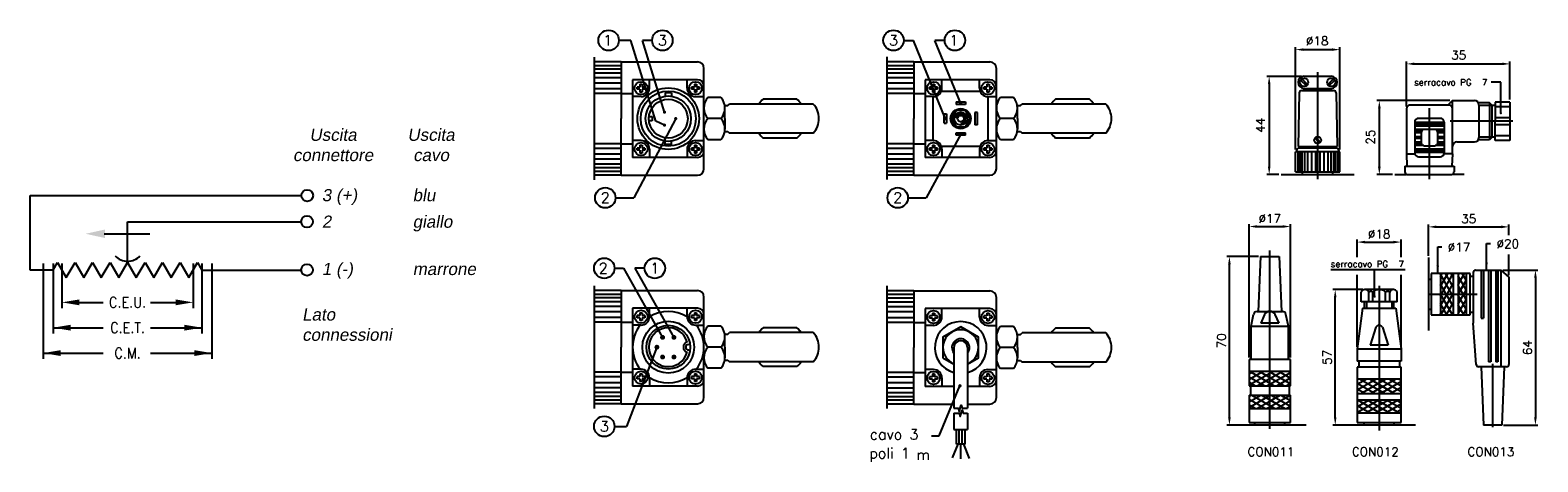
# Model space of a CAD drawing. Extents: x 22 to 333, y 102 to 191.
import ezdxf
from ezdxf.enums import TextEntityAlignment as Align

# ---------------------------------------------------------------- set-up
doc = ezdxf.new("R2010")
doc.units = 0
doc.header["$LTSCALE"] = 10
doc.header["$MEASUREMENT"] = 0
doc.layers.get('0').update_dxf_attribs({"linetype": 'CONTINUOUS'})
doc.layers.add('QUOTE', color=7, linetype='CONTINUOUS')
doc.styles.add('DEM1', font='ROMANS', dxfattribs={"height": 1.7})
doc.styles.add('DEM2', font='romans', dxfattribs={"height": 2.8})
doc.styles.add('DEM3', font='romand', dxfattribs={"height": 1.8})
doc.styles.add('Grassetto', font='arialbd0.ttf', dxfattribs={"oblique": 10})
doc.styles.add('ROMANS', font='romans.shx')
doc.dimstyles.get("Standard").update_dxf_attribs({"dimtxt": 0.18, "dimasz": 0.18, "dimexe": 0.18, "dimexo": 0.0625, "dimgap": 0.09, "dimtad": 0, "dimtih": 1, "dimtoh": 1, "dimdec": 4, "dimzin": 0, "dimdsep": 46, "dimtxsty": 'Standard', "dimcen": 0.09, "dimadec": 0, "dimazin": 0, "dimtfac": 1, "dimtdec": 4, "dimtofl": 0, "dimtmove": 0, "dimatfit": 3, "dimfxl": 1, "dimtolj": 1, "dimtzin": 0, "dimarcsym": 0})

# ---------------------------------------------------------------- blocks, each defined once
blk = doc.blocks.new('*X4')
at = {"color": 0}
for p, q in [((530.53, 212.16), (533.77, 210.29)), ((530.53, 211.01), (531.77, 210.29)), ((530.57, 213.29), (534.78, 210.86)), ((532.57, 213.29), (534.78, 212.02)), ((534.57, 213.29), (534.78, 213.17)), ((534.78, 213.17), (539.03, 210.72)), ((534.78, 212.02), (537.77, 210.29)), ((536.57, 213.29), (539.03, 211.87)), ((538.57, 213.29), (539.03, 213.03)), ((531.06, 208.39), (534.78, 206.24)), ((533.06, 208.39), (534.78, 207.4)), ((534.78, 210.86), (535.77, 210.29)), ((535.06, 208.39), (539.03, 206.1)), ((537.06, 208.39), (539.03, 207.25)), ((530.53, 207.54), (533.87, 205.61)), ((530.53, 206.39), (531.87, 205.61)), ((534.78, 207.4), (537.87, 205.61)), ((534.78, 206.24), (535.87, 205.61))]:
    blk.add_line(p, q, dxfattribs=at)
blk = doc.blocks.new('*X5')
at = {"color": 0}
for p, q in [((530.53, 211.61), (533.43, 213.29)), ((530.53, 212.77), (531.43, 213.29)), ((530.53, 210.46), (534.78, 212.91)), ((532.23, 210.29), (534.78, 211.76)), ((534.78, 211.76), (537.43, 213.29)), ((534.78, 212.91), (535.43, 213.29)), ((534.78, 210.6), (539.03, 213.06)), ((536.23, 210.29), (539.03, 211.9)), ((530.53, 208.15), (530.94, 208.39)), ((530.53, 207), (532.94, 208.39)), ((530.53, 205.84), (534.78, 208.3)), ((534.23, 210.29), (534.78, 210.6)), ((534.78, 208.3), (534.94, 208.39)), ((534.78, 207.14), (536.94, 208.39)), ((534.78, 205.99), (538.94, 208.39)), ((538.23, 210.29), (539.03, 210.75)), ((532.13, 205.61), (534.78, 207.14)), ((534.13, 205.61), (534.78, 205.99)), ((536.13, 205.61), (539.03, 207.28)), ((538.13, 205.61), (539.03, 206.13))]:
    blk.add_line(p, q, dxfattribs=at)
blk = doc.blocks.new('*X2')
at = {"color": 0}
for p, q in [((552.78, 209.45), (556.74, 211.74)), ((552.78, 210.61), (554.74, 211.74)), ((557.28, 209.74), (560.74, 211.74)), ((557.28, 210.9), (558.74, 211.74)), ((557.54, 208.74), (561.78, 211.18)), ((553.54, 208.74), (557.28, 210.9)), ((555.54, 208.74), (557.28, 209.74)), ((559.54, 208.74), (561.78, 210.03)), ((561.54, 208.74), (561.78, 208.87)), ((552.78, 205.99), (555.21, 207.39)), ((552.78, 207.14), (553.21, 207.39)), ((552.78, 204.83), (557.21, 207.39)), ((554.62, 204.74), (557.28, 206.28)), ((556.62, 204.74), (557.28, 205.12)), ((557.28, 206.28), (559.21, 207.39)), ((557.28, 205.12), (561.21, 207.39)), ((558.62, 204.74), (561.78, 206.56)), ((560.62, 204.74), (561.78, 205.41))]:
    blk.add_line(p, q, dxfattribs=at)
blk = doc.blocks.new('*X3')
at = {"color": 0}
for p, q in [((553.26, 211.74), (557.28, 209.42)), ((555.26, 211.74), (557.28, 210.57)), ((557.26, 211.74), (557.28, 211.73)), ((557.28, 211.73), (561.78, 209.13)), ((559.26, 211.74), (561.78, 210.28)), ((561.26, 211.74), (561.78, 211.44)), ((552.78, 210.86), (556.46, 208.74)), ((552.78, 209.7), (554.46, 208.74)), ((557.28, 210.57), (560.46, 208.74)), ((557.28, 209.42), (558.46, 208.74)), ((552.78, 206.24), (555.38, 204.74)), ((552.78, 205.09), (553.38, 204.74)), ((552.79, 207.39), (557.28, 204.8)), ((554.79, 207.39), (557.28, 205.95)), ((556.79, 207.39), (557.28, 207.11)), ((557.28, 207.11), (561.38, 204.74)), ((557.28, 205.95), (559.38, 204.74)), ((557.28, 204.8), (557.38, 204.74)), ((558.79, 207.39), (561.78, 205.66)), ((560.79, 207.39), (561.78, 206.82))]:
    blk.add_line(p, q, dxfattribs=at)
blk = doc.blocks.new('*X1')
at = {"color": 0}
for p, q in [((523.57, 229.16), (521.22, 233.23)), ((523.87, 230.64), (522.27, 233.41)), ((523.87, 232.64), (523.42, 233.41)), ((526.52, 230.05), (524.87, 232.91)), ((526.52, 232.05), (525.73, 233.41)), ((522.41, 229.16), (521.22, 231.23)), ((525.88, 229.16), (524.87, 230.91)), ((521.26, 229.16), (521.22, 229.23)), ((522.56, 224.91), (521.22, 227.23)), ((523.71, 224.91), (521.26, 229.16)), ((523.87, 226.64), (522.41, 229.16)), ((523.87, 228.64), (523.57, 229.16)), ((526.52, 226.05), (524.87, 228.91)), ((526.02, 224.91), (524.87, 226.91)), ((526.52, 228.05), (525.88, 229.16)), ((521.4, 224.91), (521.22, 225.23))]:
    blk.add_line(p, q, dxfattribs=at)
blk = doc.blocks.new('*X0')
at = {"color": 0}
for p, q in [((521.22, 230.77), (522.74, 233.41)), ((521.22, 232.77), (521.58, 233.41)), ((521.44, 229.16), (523.87, 233.36)), ((524.87, 231.09), (526.2, 233.41)), ((524.87, 233.09), (525.05, 233.41)), ((522.59, 229.16), (523.87, 231.36)), ((524.9, 229.16), (526.52, 231.95)), ((526.06, 229.16), (526.52, 229.95)), ((521.22, 226.77), (522.59, 229.16)), ((521.22, 228.77), (521.44, 229.16)), ((521.29, 224.91), (523.75, 229.16)), ((522.45, 224.91), (523.87, 227.36)), ((523.75, 229.16), (523.87, 229.36)), ((524.87, 229.09), (524.9, 229.16)), ((524.87, 227.09), (526.06, 229.16)), ((524.87, 225.09), (526.52, 227.95)), ((523.6, 224.91), (523.87, 225.36)), ((525.91, 224.91), (526.52, 225.95))]:
    blk.add_line(p, q, dxfattribs=at)

msp = doc.modelspace()

# ---------------------------------------------------------------- linework, layer by layer
for p, q in [((146, 188.92), (143.5, 188.92)), ((151.11, 172.32), (146, 188.92)), ((150.36, 188.92), (148.35, 188.92)), ((152.9, 174.16), (148.35, 188.92)), ((202.11, 188.92), (204.11, 188.92)), ((210.64, 172.93), (204.11, 188.92)), ((213.83, 175.91), (208.52, 188.92)), ((210.53, 188.92), (208.52, 188.92)), ((282.73, 166.5), (282.73, 187.51)), ((284.33, 187.01), (290.2, 187.01)), ((291.8, 166.5), (291.8, 187.51)), ((138.44, 185.47), (138.44, 160.24)), ((144, 184.47), (138.44, 184.47)), ((144, 183.69), (138.44, 183.69)), ((144, 184.47), (144, 172.82)), ((144, 184.47), (159.67, 184.47)), ((161, 162.51), (161, 183.14)), ((198.61, 185.53), (198.61, 160.29)), ((204.17, 184.47), (198.61, 184.47)), ((204.17, 183.69), (198.61, 183.69)), ((204.17, 184.47), (219.83, 184.47)), ((204.17, 184.47), (204.17, 172.82)), ((221.17, 162.51), (221.17, 183.14)), ((305.55, 175.33), (305.55, 184.58)), ((307.15, 184.08), (325.23, 184.08)), ((326.83, 176.73), (326.83, 184.58)), ((144, 182.97), (138.44, 182.97)), ((144, 182.15), (138.44, 182.15)), ((144, 181.2), (138.44, 181.2)), ((144, 180.13), (138.44, 180.13)), ((146.33, 180.82), (146.33, 164.82)), ((159.67, 180.82), (146.33, 180.82)), ((147.84, 179.9), (147.84, 179.32)), ((147.84, 179.9), (148.29, 179.9)), ((148.29, 179.9), (148.29, 179.32)), ((149.8, 179.09), (149.8, 180.82)), ((157.53, 179.09), (157.53, 180.82)), ((159.04, 179.9), (159.49, 179.9)), ((159.04, 179.9), (159.04, 179.32)), ((159.49, 179.9), (159.49, 179.32)), ((204.17, 182.97), (198.61, 182.97)), ((204.17, 182.15), (198.61, 182.15)), ((204.17, 181.2), (198.61, 181.2)), ((204.17, 180.13), (198.61, 180.13)), ((219.83, 180.82), (206.5, 180.82)), ((206.5, 180.82), (206.5, 164.82)), ((208.01, 179.9), (208.46, 179.9)), ((208.01, 179.9), (208.01, 179.32)), ((208.46, 179.9), (208.46, 179.32)), ((209.97, 179.09), (209.97, 180.82)), ((217.7, 179.09), (217.7, 180.82)), ((219.21, 179.9), (219.21, 179.32)), ((219.21, 179.9), (219.66, 179.9)), ((219.66, 179.9), (219.66, 179.32)), ((283.97, 181.52), (276.79, 181.52)), ((277.29, 179.92), (277.29, 162.93)), ((284.95, 179.56), (283.75, 180.76)), ((285.18, 179.82), (284, 181.01)), ((290.06, 181.52), (284.47, 181.52)), ((287.26, 182.39), (287.26, 160.4)), ((289.34, 179.82), (290.53, 181.01)), ((289.58, 179.56), (290.78, 180.76)), ((324.94, 180.32), (322.95, 180.32)), ((324.94, 173.94), (324.94, 180.32)), ((144, 178.95), (138.44, 178.95)), ((144, 177.98), (138.44, 177.98)), ((144, 177.98), (146.33, 177.98)), ((148.07, 177.36), (146.33, 177.36)), ((147.26, 178.87), (147.26, 179.32)), ((147.84, 179.32), (147.26, 179.32)), ((147.84, 178.87), (147.26, 178.87)), ((147.84, 178.87), (147.84, 178.28)), ((148.29, 178.28), (147.84, 178.28)), ((148.88, 179.32), (148.29, 179.32)), ((148.88, 178.87), (148.29, 178.87)), ((148.29, 178.87), (148.29, 178.28)), ((148.88, 179.32), (148.88, 178.87)), ((154.33, 178.16), (153, 178.16)), ((153, 178.16), (153, 177.44)), ((154.33, 178.16), (154.33, 177.44)), ((159.04, 179.32), (158.46, 179.32)), ((158.46, 178.87), (158.46, 179.32)), ((159.04, 178.87), (158.46, 178.87)), ((159.04, 178.87), (159.04, 178.28)), ((159.49, 178.28), (159.04, 178.28)), ((159.27, 177.36), (161, 177.36)), ((160.08, 179.32), (159.49, 179.32)), ((159.49, 178.87), (159.49, 178.28)), ((160.08, 178.87), (159.49, 178.87)), ((160.08, 179.32), (160.08, 178.87)), ((164.5, 177.16), (161.83, 177.16)), ((180.14, 176.82), (173.19, 176.82)), ((204.17, 178.95), (198.61, 178.95)), ((204.17, 177.98), (198.61, 177.98)), ((204.17, 177.98), (206.5, 177.98)), ((208.23, 177.36), (206.5, 177.36)), ((208.01, 179.32), (207.42, 179.32)), ((207.42, 178.87), (207.42, 179.32)), ((208.01, 178.87), (207.42, 178.87)), ((208.01, 178.87), (208.01, 178.28)), ((208.46, 178.28), (208.01, 178.28)), ((208.17, 168.29), (208.17, 177.36)), ((209.04, 179.32), (208.46, 179.32)), ((208.46, 178.87), (208.46, 178.28)), ((209.04, 178.87), (208.46, 178.87)), ((209.04, 179.32), (209.04, 178.87)), ((209.86, 178.49), (217.81, 178.49)), ((218.62, 178.87), (218.62, 179.32)), ((219.21, 179.32), (218.62, 179.32)), ((219.21, 178.87), (218.62, 178.87)), ((219.21, 178.87), (219.21, 178.28)), ((219.66, 178.28), (219.21, 178.28)), ((219.43, 177.36), (221.17, 177.36)), ((219.5, 168.29), (219.5, 177.36)), ((220.24, 179.32), (219.66, 179.32)), ((220.24, 178.87), (219.66, 178.87)), ((219.66, 178.87), (219.66, 178.28)), ((220.24, 179.32), (220.24, 178.87)), ((224.67, 177.16), (222, 177.16)), ((240.31, 176.82), (233.36, 176.82)), ((283.47, 178.11), (283.23, 167.11)), ((283.98, 178.6), (290.55, 178.6)), ((284.39, 178.6), (284.39, 179.05)), ((284.47, 179.05), (290.06, 179.05)), ((290.14, 178.6), (290.14, 179.05)), ((291.06, 178.11), (291.3, 167.11)), ((165.29, 175.49), (165.95, 175.49)), ((165.33, 172.82), (165.33, 174.99)), ((165.95, 175.49), (166.29, 175.82)), ((183.5, 175.82), (166.29, 175.82)), ((210.4, 171.86), (210.4, 173.79)), ((210.4, 173.79), (210.93, 173.79)), ((210.93, 173.79), (210.93, 171.86)), ((212.87, 176.26), (212.87, 175.72)), ((212.87, 176.26), (214.8, 176.26)), ((214.8, 175.72), (212.87, 175.72)), ((213.83, 175.72), (213.83, 176.26)), ((214.8, 176.26), (214.8, 175.72)), ((216.73, 174.09), (216.73, 171.56)), ((217.27, 174.09), (216.73, 174.09)), ((217.27, 171.56), (217.27, 174.09)), ((225.46, 175.49), (226.12, 175.49)), ((225.5, 172.82), (225.5, 174.99)), ((226.12, 175.49), (226.45, 175.82)), ((243.67, 175.82), (226.45, 175.82)), ((314.48, 176.53), (299.45, 176.53)), ((299.95, 162.93), (299.95, 174.93)), ((305.55, 174.83), (305.55, 165.59)), ((314.19, 175.62), (306.34, 175.62)), ((310.26, 160.37), (310.26, 174.94)), ((314.98, 176.53), (314.06, 175.62)), ((314.98, 176.53), (319.54, 176.53)), ((314.98, 165.59), (314.98, 176.53)), ((322.63, 176.08), (320.33, 176.08)), ((320.45, 175.62), (320.45, 168.93)), ((323.18, 175.52), (320.45, 175.52)), ((322.63, 176.08), (322.63, 168.48)), ((323.18, 175.52), (322.63, 176.08)), ((323.18, 169.03), (323.18, 175.52)), ((323.79, 175.52), (323.18, 175.52)), ((323.79, 176.23), (323.79, 172.28)), ((326.83, 176.23), (323.79, 176.23)), ((326.83, 175.25), (323.79, 175.25)), ((326.83, 176.23), (326.83, 168.32)), ((144, 161.18), (144, 172.82)), ((155.21, 172.82), (146.59, 156.55)), ((149.69, 173.26), (150.36, 173.26)), ((150.36, 172.39), (149.69, 172.39)), ((150.36, 173.26), (150.36, 172.39)), ((152.9, 171.49), (151.11, 172.32)), ((164.5, 172.82), (161.83, 172.82)), ((165.33, 172.82), (165.33, 170.66)), ((204.17, 161.18), (204.17, 172.82)), ((210.4, 171.86), (210.93, 171.86)), ((217.27, 171.56), (216.73, 171.56)), ((224.67, 172.82), (222, 172.82)), ((225.5, 172.82), (225.5, 170.66)), ((307.22, 172.09), (307.22, 165.77)), ((313.3, 172.01), (307.22, 172.01)), ((313.3, 171.65), (307.22, 171.65)), ((313.3, 171.29), (307.22, 171.29)), ((309.08, 170.59), (307.22, 170.59)), ((312.51, 172.88), (308.01, 172.88)), ((313.3, 170.59), (311.45, 170.59)), ((313.3, 172.09), (313.3, 165.77)), ((327.4, 172.28), (314.52, 172.28)), ((326.83, 173), (323.79, 173)), ((323.79, 168.32), (323.79, 172.28)), ((326.83, 171.55), (323.79, 171.55)), ((144, 167.67), (138.44, 167.67)), ((144, 167.67), (146.33, 167.67)), ((148.07, 168.29), (146.33, 168.29)), ((153, 167.49), (153, 168.21)), ((154.33, 167.49), (153, 167.49)), ((154.33, 167.49), (154.33, 168.21)), ((159.27, 168.29), (161, 168.29)), ((164.5, 168.49), (161.83, 168.49)), ((165.29, 170.16), (165.95, 170.16)), ((165.95, 170.16), (166.29, 169.82)), ((183.5, 169.82), (166.29, 169.82)), ((180.14, 168.82), (173.19, 168.82)), ((204.17, 167.67), (198.61, 167.67)), ((204.17, 167.67), (206.5, 167.67)), ((208.23, 168.29), (206.5, 168.29)), ((213.91, 169.75), (206.75, 156.55)), ((212.87, 169.92), (214.8, 169.92)), ((212.87, 169.39), (212.87, 169.92)), ((214.8, 169.39), (212.87, 169.39)), ((214.8, 169.39), (214.8, 169.92)), ((219.43, 168.29), (221.17, 168.29)), ((224.67, 168.49), (222, 168.49)), ((225.46, 170.16), (226.12, 170.16)), ((226.12, 170.16), (226.45, 169.82)), ((243.67, 169.82), (226.45, 169.82)), ((240.31, 168.82), (233.36, 168.82)), ((287.67, 167.84), (286.69, 168.82)), ((287.84, 168.01), (286.86, 168.99)), ((308.65, 170.23), (307.22, 170.23)), ((308.58, 169.87), (307.22, 169.87)), ((308.58, 169.11), (307.22, 169.11)), ((308.58, 168.75), (307.22, 168.75)), ((308.58, 167.99), (307.22, 167.99)), ((308.65, 167.63), (307.22, 167.63)), ((313.3, 170.23), (311.88, 170.23)), ((313.3, 167.63), (311.88, 167.63)), ((313.3, 169.87), (311.95, 169.87)), ((313.3, 169.11), (311.95, 169.11)), ((313.3, 168.75), (311.95, 168.75)), ((313.3, 167.99), (311.95, 167.99)), ((315.89, 168.02), (319.54, 168.02)), ((322.63, 168.48), (320.33, 168.48)), ((323.18, 169.03), (320.45, 169.03)), ((323.18, 169.03), (322.63, 168.48)), ((323.79, 169.03), (323.18, 169.03)), ((326.83, 169.3), (323.79, 169.3)), ((326.83, 168.32), (323.79, 168.32)), ((144, 166.7), (138.44, 166.7)), ((144, 165.52), (138.44, 165.52)), ((144, 164.45), (138.44, 164.45)), ((159.67, 164.82), (146.33, 164.82)), ((147.84, 166.78), (147.26, 166.78)), ((147.26, 166.33), (147.26, 166.78)), ((147.84, 166.33), (147.26, 166.33)), ((147.84, 167.37), (148.29, 167.37)), ((147.84, 167.37), (147.84, 166.78)), ((147.84, 166.33), (147.84, 165.75)), ((148.29, 165.75), (147.84, 165.75)), ((148.29, 167.37), (148.29, 166.78)), ((148.88, 166.78), (148.29, 166.78)), ((148.29, 166.33), (148.29, 165.75)), ((148.88, 166.33), (148.29, 166.33)), ((148.88, 166.78), (148.88, 166.33)), ((149.8, 166.56), (149.8, 164.82)), ((157.53, 166.56), (157.53, 164.82)), ((159.04, 166.78), (158.46, 166.78)), ((158.46, 166.33), (158.46, 166.78)), ((159.04, 166.33), (158.46, 166.33)), ((159.04, 167.37), (159.49, 167.37)), ((159.04, 167.37), (159.04, 166.78)), ((159.04, 166.33), (159.04, 165.75)), ((159.49, 165.75), (159.04, 165.75)), ((159.49, 167.37), (159.49, 166.78)), ((160.08, 166.78), (159.49, 166.78)), ((159.49, 166.33), (159.49, 165.75)), ((160.08, 166.33), (159.49, 166.33)), ((160.08, 166.78), (160.08, 166.33)), ((204.17, 166.7), (198.61, 166.7)), ((204.17, 165.52), (198.61, 165.52)), ((204.17, 164.45), (198.61, 164.45)), ((219.83, 164.82), (206.5, 164.82)), ((207.42, 166.33), (207.42, 166.78)), ((208.01, 166.78), (207.42, 166.78)), ((208.01, 166.33), (207.42, 166.33)), ((208.01, 167.37), (208.01, 166.78)), ((208.01, 167.37), (208.46, 167.37)), ((208.01, 166.33), (208.01, 165.75)), ((208.46, 165.75), (208.01, 165.75)), ((208.46, 167.37), (208.46, 166.78)), ((209.04, 166.78), (208.46, 166.78)), ((209.04, 166.33), (208.46, 166.33)), ((208.46, 166.33), (208.46, 165.75)), ((209.04, 166.78), (209.04, 166.33)), ((209.86, 167.16), (217.81, 167.16)), ((209.97, 166.56), (209.97, 164.82)), ((217.7, 166.56), (217.7, 164.82)), ((218.62, 166.33), (218.62, 166.78)), ((219.21, 166.78), (218.62, 166.78)), ((219.21, 166.33), (218.62, 166.33)), ((219.21, 167.37), (219.21, 166.78)), ((219.21, 167.37), (219.66, 167.37)), ((219.21, 166.33), (219.21, 165.75)), ((219.66, 165.75), (219.21, 165.75)), ((219.66, 167.37), (219.66, 166.78)), ((220.24, 166.78), (219.66, 166.78)), ((220.24, 166.33), (219.66, 166.33)), ((219.66, 166.33), (219.66, 165.75)), ((220.24, 166.78), (220.24, 166.33)), ((291.8, 166), (282.73, 166)), ((282.73, 161.86), (282.73, 166)), ((282.93, 166.25), (282.93, 166)), ((283.15, 166), (283.15, 161.86)), ((283.23, 167.11), (291.3, 167.11)), ((291.1, 166.75), (283.43, 166.75)), ((283.57, 166), (283.57, 161.86)), ((283.99, 166), (283.99, 161.86)), ((284.04, 166.75), (284.04, 167.11)), ((284.58, 166), (284.58, 161.86)), ((285.16, 166), (285.16, 161.86)), ((286, 166), (286, 161.86)), ((286.84, 166), (286.84, 161.86)), ((287.68, 166), (287.68, 161.86)), ((288.52, 166), (288.52, 161.86)), ((289.36, 166), (289.36, 161.86)), ((289.95, 166), (289.95, 161.86)), ((290.49, 166.75), (290.49, 167.11)), ((290.54, 166), (290.54, 161.86)), ((290.96, 166), (290.96, 161.86)), ((291.38, 166), (291.38, 161.86)), ((291.6, 166.25), (291.6, 166)), ((291.8, 161.86), (291.8, 166)), ((305.55, 165.59), (305.64, 163.07)), ((305.55, 165.59), (307.25, 165.59)), ((309.08, 167.27), (307.22, 167.27)), ((313.3, 166.57), (307.22, 166.57)), ((313.3, 166.21), (307.22, 166.21)), ((313.3, 165.85), (307.22, 165.85)), ((308.01, 164.98), (312.51, 164.98)), ((313.3, 167.27), (311.45, 167.27)), ((314.98, 165.59), (313.28, 165.59)), ((314.98, 165.59), (314.89, 163.07)), ((144, 163.49), (138.44, 163.49)), ((144, 162.68), (138.44, 162.68)), ((144, 161.96), (138.44, 161.96)), ((204.17, 163.49), (198.61, 163.49)), ((204.17, 162.68), (198.61, 162.68)), ((204.17, 161.96), (198.61, 161.96)), ((279.26, 161.33), (276.79, 161.33)), ((279.76, 161.33), (294.76, 161.33)), ((282.73, 161.86), (291.8, 161.86)), ((284.17, 161.33), (284.17, 161.86)), ((290.36, 161.33), (290.36, 161.86)), ((302.64, 161.33), (299.45, 161.33)), ((303.14, 161.33), (305.51, 161.33)), ((305.22, 163.07), (305.22, 161.86)), ((305.22, 163.07), (315.31, 163.07)), ((305.75, 161.33), (314.77, 161.33)), ((317.39, 161.33), (315.02, 161.33)), ((315.31, 163.07), (315.31, 161.86)), ((144, 161.18), (138.44, 161.18)), ((144, 161.18), (159.67, 161.18)), ((204.17, 161.18), (198.61, 161.18)), ((204.17, 161.18), (219.83, 161.18)), ((142.81, 156.55), (146.59, 156.55)), ((202.97, 156.55), (206.75, 156.55)), ((275.52, 144.46), (275.04, 133.16)), ((275.52, 144.46), (279.32, 144.46)), ((277.42, 108.99), (277.42, 145.73)), ((279.32, 144.46), (279.79, 133.16)), ((310.08, 144.23), (310.08, 129.23)), ((142.61, 142.05), (144.47, 142.05)), ((144.47, 142.05), (152.5, 127.83)), ((146.81, 142.05), (154.83, 127.83)), ((148.81, 142.05), (146.81, 142.05)), ((305.24, 141.75), (290, 141.75)), ((298.97, 136.23), (298.97, 141.75)), ((310.08, 139.82), (310.61, 139.82)), ((318.61, 140.98), (310.61, 140.98)), ((310.61, 140.98), (310.61, 132.48)), ((312.51, 140.98), (312.51, 132.48)), ((315.16, 140.98), (315.16, 132.48)), ((316.16, 140.98), (316.16, 132.48)), ((317.81, 140.98), (317.81, 132.48)), ((318.61, 132.48), (318.61, 140.98)), ((318.61, 140.43), (319.26, 140.43)), ((319.26, 141.18), (319.26, 130.73)), ((319.76, 141.68), (324.96, 141.68)), ((320.91, 141.68), (320.91, 131.78)), ((321.36, 141.68), (321.36, 131.78)), ((322.41, 141.68), (322.41, 122.78)), ((322.86, 141.68), (322.86, 122.78)), ((323.91, 141.68), (323.91, 122.78)), ((324.36, 141.68), (324.36, 122.78)), ((324.96, 141.68), (324.96, 121.78)), ((324.96, 141.68), (326.61, 140.23)), ((326.61, 140.23), (326.61, 122.28)), ((138.44, 138.46), (138.44, 113.22)), ((144, 137.46), (138.44, 137.46)), ((144, 136.68), (138.44, 136.68)), ((144, 137.46), (144, 125.81)), ((144, 137.46), (159.67, 137.46)), ((198.61, 138.46), (198.61, 113.22)), ((204.17, 137.4), (198.61, 137.4)), ((204.17, 136.62), (198.61, 136.62)), ((204.17, 137.4), (219.83, 137.4)), ((204.17, 137.4), (204.17, 125.75)), ((296.24, 135.15), (296.24, 137.16)), ((302.87, 137.65), (296.97, 137.65)), ((297.76, 135.15), (297.76, 137.16)), ((298.62, 135.15), (298.62, 137.16)), ((299.92, 138.41), (299.92, 108.7)), ((301.22, 135.15), (301.22, 137.16)), ((302.08, 135.15), (302.08, 137.16)), ((303.59, 135.15), (303.59, 137.16)), ((310.12, 136.73), (320.06, 136.73)), ((144, 135.96), (138.44, 135.96)), ((144, 135.14), (138.44, 135.14)), ((144, 134.19), (138.44, 134.19)), ((146.33, 133.81), (146.33, 117.81)), ((159.67, 133.81), (146.33, 133.81)), ((149.8, 132.08), (149.8, 133.81)), ((157.53, 132.08), (157.53, 133.81)), ((161, 115.5), (161, 136.12)), ((204.17, 135.9), (198.61, 135.9)), ((204.17, 135.08), (198.61, 135.08)), ((204.17, 134.13), (198.61, 134.13)), ((219.83, 133.75), (206.5, 133.75)), ((206.5, 133.75), (206.5, 117.75)), ((209.97, 132.02), (209.97, 133.75)), ((217.7, 132.02), (217.7, 133.75)), ((221.17, 115.44), (221.17, 136.06)), ((296.47, 133.81), (295.42, 125.46)), ((303.59, 135.15), (296.24, 135.15)), ((296.47, 133.81), (303.37, 133.81)), ((296.9, 133.81), (296.9, 135.15)), ((297.32, 135.15), (297.32, 133.81)), ((302.52, 135.15), (302.52, 133.81)), ((302.94, 133.81), (302.94, 135.15)), ((303.37, 133.81), (304.42, 125.46)), ((310.08, 133.64), (310.61, 133.64)), ((144, 133.11), (138.44, 133.11)), ((144, 131.93), (138.44, 131.93)), ((144, 130.96), (138.44, 130.96)), ((144, 130.96), (146.33, 130.96)), ((148.07, 130.34), (146.33, 130.34)), ((147.26, 131.85), (147.26, 132.3)), ((147.84, 132.3), (147.26, 132.3)), ((147.84, 131.85), (147.26, 131.85)), ((147.84, 132.89), (147.84, 132.3)), ((147.84, 132.89), (148.29, 132.89)), ((147.84, 131.85), (147.84, 131.27)), ((148.29, 131.27), (147.84, 131.27)), ((148.29, 132.89), (148.29, 132.3)), ((148.88, 132.3), (148.29, 132.3)), ((148.88, 131.85), (148.29, 131.85)), ((148.29, 131.85), (148.29, 131.27)), ((148.88, 132.3), (148.88, 131.85)), ((159.04, 132.3), (158.46, 132.3)), ((158.46, 131.85), (158.46, 132.3)), ((159.04, 131.85), (158.46, 131.85)), ((159.04, 132.89), (159.49, 132.89)), ((159.04, 132.89), (159.04, 132.3)), ((159.04, 131.85), (159.04, 131.27)), ((159.49, 131.27), (159.04, 131.27)), ((159.27, 130.34), (161, 130.34)), ((159.49, 132.89), (159.49, 132.3)), ((160.08, 132.3), (159.49, 132.3)), ((159.49, 131.85), (159.49, 131.27)), ((160.08, 131.85), (159.49, 131.85)), ((160.08, 132.3), (160.08, 131.85)), ((204.17, 133.06), (198.61, 133.06)), ((204.17, 131.87), (198.61, 131.87)), ((204.17, 130.91), (198.61, 130.91)), ((204.17, 130.91), (206.5, 130.91)), ((208.23, 130.29), (206.5, 130.29)), ((208.01, 132.24), (207.42, 132.24)), ((207.42, 131.79), (207.42, 132.24)), ((208.01, 131.79), (207.42, 131.79)), ((208.01, 132.83), (208.46, 132.83)), ((208.01, 132.83), (208.01, 132.24)), ((208.01, 131.79), (208.01, 131.21)), ((208.46, 131.21), (208.01, 131.21)), ((208.46, 132.83), (208.46, 132.24)), ((209.04, 132.24), (208.46, 132.24)), ((208.46, 131.79), (208.46, 131.21)), ((209.04, 131.79), (208.46, 131.79)), ((209.04, 132.24), (209.04, 131.79)), ((218.62, 131.79), (218.62, 132.24)), ((219.21, 132.24), (218.62, 132.24)), ((219.21, 131.79), (218.62, 131.79)), ((219.21, 132.83), (219.21, 132.24)), ((219.21, 132.83), (219.66, 132.83)), ((219.21, 131.79), (219.21, 131.21)), ((219.66, 131.21), (219.21, 131.21)), ((219.43, 130.29), (221.17, 130.29)), ((219.66, 132.83), (219.66, 132.24)), ((220.24, 132.24), (219.66, 132.24)), ((220.24, 131.79), (219.66, 131.79)), ((219.66, 131.79), (219.66, 131.21)), ((220.24, 132.24), (220.24, 131.79)), ((273.59, 130.16), (274.09, 132.57)), ((274.83, 133.16), (280.01, 133.16)), ((276.35, 132.56), (275.54, 130.76)), ((279.29, 130.76), (275.54, 130.76)), ((278.48, 132.56), (279.29, 130.76)), ((281.24, 130.16), (280.74, 132.57)), ((310.61, 132.48), (318.61, 132.48)), ((318.61, 133.03), (319.26, 133.03)), ((319.87, 122.25), (319.26, 130.73)), ((320.91, 131.78), (321.36, 131.78)), ((161, 125.81), (161, 127.81)), ((164.5, 130.14), (161.83, 130.14)), ((165.29, 128.48), (165.95, 128.48)), ((165.33, 125.81), (165.33, 127.98)), ((165.95, 128.48), (166.29, 128.81)), ((183.5, 128.81), (166.29, 128.81)), ((180.14, 129.81), (173.19, 129.81)), ((224.67, 130.09), (222, 130.09)), ((225.46, 128.42), (226.12, 128.42)), ((225.5, 125.75), (225.5, 127.92)), ((226.12, 128.42), (226.45, 128.75)), ((243.67, 128.75), (226.45, 128.75)), ((240.31, 129.75), (233.36, 129.75)), ((273.59, 130.16), (281.24, 130.16)), ((273.59, 123.31), (273.59, 130.16)), ((281.24, 123.31), (281.24, 130.16)), ((299.24, 129.91), (298.04, 126.21)), ((300.6, 129.91), (301.79, 126.21)), ((144, 114.17), (144, 125.81)), ((151.33, 125.81), (145.1, 109.53)), ((157.83, 126.37), (158.13, 126.41)), ((157.83, 125.25), (158.13, 125.21)), ((164.5, 125.81), (161.83, 125.81)), ((165.33, 125.81), (165.33, 123.64)), ((204.17, 114.11), (204.17, 125.75)), ((212.44, 125.75), (212.44, 113.26)), ((215.24, 125.75), (215.24, 113.26)), ((224.67, 125.75), (222, 125.75)), ((225.5, 125.75), (225.5, 123.59)), ((295.42, 125.46), (304.42, 125.46)), ((295.42, 125.46), (295.42, 122.91)), ((301.79, 126.21), (298.04, 126.21)), ((304.42, 125.46), (304.42, 122.91)), ((148.07, 121.28), (146.33, 121.28)), ((159.27, 121.28), (161, 121.28)), ((164.5, 121.48), (161.83, 121.48)), ((165.29, 123.14), (165.95, 123.14)), ((165.95, 123.14), (166.29, 122.81)), ((183.5, 122.81), (166.29, 122.81)), ((180.14, 121.81), (173.19, 121.81)), ((208.23, 121.22), (206.5, 121.22)), ((219.43, 121.22), (221.17, 121.22)), ((224.67, 121.42), (222, 121.42)), ((225.46, 123.09), (226.12, 123.09)), ((226.12, 123.09), (226.45, 122.75)), ((243.67, 122.75), (226.45, 122.75)), ((240.31, 121.75), (233.36, 121.75)), ((273.17, 123.31), (273.17, 117.86)), ((281.67, 123.31), (273.17, 123.31)), ((281.67, 117.86), (281.67, 123.31)), ((304.42, 122.91), (295.42, 122.91)), ((295.42, 121.71), (295.42, 110.31)), ((304.42, 121.71), (295.42, 121.71)), ((295.74, 122.91), (295.74, 121.71)), ((304.09, 122.91), (304.09, 121.71)), ((304.42, 110.31), (304.42, 121.71)), ((326.11, 121.78), (320.37, 121.78)), ((320.87, 121.78), (321.37, 109.78)), ((322.86, 122.78), (322.41, 122.78)), ((323.24, 122.39), (323.24, 109.37)), ((324.36, 122.78), (323.91, 122.78)), ((325.62, 121.78), (325.12, 109.78)), ((144, 120.66), (138.44, 120.66)), ((144, 119.69), (138.44, 119.69)), ((144, 118.51), (138.44, 118.51)), ((144, 120.66), (146.33, 120.66)), ((147.84, 119.77), (147.26, 119.77)), ((147.26, 119.32), (147.26, 119.77)), ((147.84, 119.32), (147.26, 119.32)), ((147.84, 120.35), (148.29, 120.35)), ((147.84, 120.35), (147.84, 119.77)), ((147.84, 119.32), (147.84, 118.73)), ((148.29, 118.73), (147.84, 118.73)), ((148.29, 120.35), (148.29, 119.77)), ((148.88, 119.77), (148.29, 119.77)), ((148.29, 119.32), (148.29, 118.73)), ((148.88, 119.32), (148.29, 119.32)), ((148.88, 119.77), (148.88, 119.32)), ((149.8, 119.54), (149.8, 117.81)), ((157.53, 119.54), (157.53, 117.81)), ((159.04, 119.77), (158.46, 119.77)), ((158.46, 119.32), (158.46, 119.77)), ((159.04, 119.32), (158.46, 119.32)), ((159.04, 120.35), (159.49, 120.35)), ((159.04, 120.35), (159.04, 119.77)), ((159.04, 119.32), (159.04, 118.73)), ((159.49, 118.73), (159.04, 118.73)), ((159.49, 120.35), (159.49, 119.77)), ((160.08, 119.77), (159.49, 119.77)), ((159.49, 119.32), (159.49, 118.73)), ((160.08, 119.32), (159.49, 119.32)), ((160.08, 119.77), (160.08, 119.32)), ((204.17, 120.6), (198.61, 120.6)), ((204.17, 119.63), (198.61, 119.63)), ((204.17, 118.45), (198.61, 118.45)), ((204.17, 120.6), (206.5, 120.6)), ((207.42, 119.26), (207.42, 119.71)), ((208.01, 119.71), (207.42, 119.71)), ((208.01, 119.26), (207.42, 119.26)), ((208.01, 120.3), (208.01, 119.71)), ((208.01, 120.3), (208.46, 120.3)), ((208.01, 119.26), (208.01, 118.68)), ((208.46, 118.68), (208.01, 118.68)), ((208.46, 120.3), (208.46, 119.71)), ((209.04, 119.71), (208.46, 119.71)), ((209.04, 119.26), (208.46, 119.26)), ((208.46, 119.26), (208.46, 118.68)), ((209.04, 119.71), (209.04, 119.26)), ((209.43, 107.56), (213.66, 117.86)), ((209.97, 119.49), (209.97, 117.75)), ((217.7, 119.49), (217.7, 117.75)), ((218.62, 119.26), (218.62, 119.71)), ((219.21, 119.71), (218.62, 119.71)), ((219.21, 119.26), (218.62, 119.26)), ((219.21, 120.3), (219.21, 119.71)), ((219.21, 120.3), (219.66, 120.3)), ((219.21, 119.26), (219.21, 118.68)), ((219.66, 118.68), (219.21, 118.68)), ((219.66, 120.3), (219.66, 119.71)), ((220.24, 119.71), (219.66, 119.71)), ((220.24, 119.26), (219.66, 119.26)), ((219.66, 119.26), (219.66, 118.68)), ((220.24, 119.71), (220.24, 119.26)), ((273.17, 120.86), (281.67, 120.86)), ((273.17, 117.86), (281.67, 117.86)), ((273.42, 117.86), (273.42, 115.96)), ((281.42, 117.86), (281.42, 115.96)), ((295.42, 119.31), (304.42, 119.31)), ((144, 117.43), (138.44, 117.43)), ((144, 116.48), (138.44, 116.48)), ((144, 115.66), (138.44, 115.66)), ((144, 114.94), (138.44, 114.94)), ((159.67, 117.81), (146.33, 117.81)), ((204.17, 117.38), (198.61, 117.38)), ((204.17, 116.42), (198.61, 116.42)), ((204.17, 115.61), (198.61, 115.61)), ((204.17, 114.89), (198.61, 114.89)), ((212.44, 117.75), (206.5, 117.75)), ((219.83, 117.75), (215.24, 117.75)), ((273.17, 115.96), (281.67, 115.96)), ((273.17, 115.96), (273.17, 110.31)), ((281.67, 110.31), (281.67, 115.96)), ((295.42, 116.31), (304.42, 116.31)), ((295.42, 114.96), (304.42, 114.96)), ((144, 114.17), (138.44, 114.17)), ((144, 114.17), (159.67, 114.17)), ((204.17, 114.11), (198.61, 114.11)), ((204.17, 114.11), (212.44, 114.11)), ((212.44, 112.22), (212.44, 108.86)), ((215.23, 112.22), (215.23, 108.86)), ((215.24, 114.11), (219.83, 114.11)), ((273.17, 113.19), (281.67, 113.19)), ((295.42, 112.31), (304.42, 112.31)), ((142.61, 109.53), (145.1, 109.53)), ((212.44, 108.86), (215.23, 108.86)), ((212.93, 105.86), (212.93, 108.86)), ((213.53, 105.86), (213.53, 108.86)), ((214.13, 105.86), (214.13, 108.86)), ((214.73, 105.86), (214.73, 108.86)), ((273.17, 110.31), (281.67, 110.31)), ((274.33, 109.78), (274.33, 110.31)), ((280.51, 109.78), (280.51, 110.31)), ((295.42, 110.31), (304.42, 110.31)), ((296.83, 109.78), (296.83, 110.31)), ((303.01, 109.78), (303.01, 110.31)), ((325.12, 109.78), (321.37, 109.78)), ((207.8, 107.56), (209.43, 107.56)), ((213.23, 105.86), (212.06, 103.07)), ((213.53, 105.86), (212.93, 105.86)), ((214.13, 105.86), (213.53, 105.86)), ((213.83, 102.86), (213.83, 105.86)), ((214.73, 105.86), (214.13, 105.86)), ((214.43, 105.86), (215.6, 102.91))]:
    msp.add_line(p, q)
at = {"linetype": 'Continuous'}
for p, q in [((273.17, 123.71), (273.17, 151.13)), ((274.77, 150.63), (280.07, 150.63)), ((281.67, 123.71), (281.67, 151.13)), ((310.08, 144.63), (310.08, 151.06)), ((311.68, 150.56), (325.01, 150.56)), ((326.61, 148.88), (326.61, 151.06)), ((295.42, 144.33), (295.42, 147.93)), ((297.02, 147.43), (302.82, 147.43)), ((304.42, 144.33), (304.42, 147.93)), ((275.12, 144.46), (268.61, 144.46)), ((269.11, 111.38), (269.11, 142.86)), ((326.61, 140.63), (326.61, 144.9)), ((295.42, 125.86), (295.42, 140.71)), ((304.42, 125.86), (304.42, 140.71)), ((325.36, 141.68), (332.56, 141.68)), ((332.06, 140.08), (332.06, 111.38)), ((296.57, 137.65), (290.38, 137.65)), ((290.88, 111.38), (290.88, 136.05)), ((284.92, 109.78), (268.61, 109.78)), ((307.42, 109.78), (290.38, 109.78)), ((325.52, 109.78), (332.56, 109.78))]:
    msp.add_line(p, q, dxfattribs=at)
for points, const_width in [([(152.73, 174.16, 1), (153.06, 174.16, 1)], 0.333), ([(213.67, 175.99, 1), (214, 175.99, 1)], 0.333), ([(324.83, 173.94, 1), (325.05, 173.94, 1)], 0.226), ([(152.73, 171.49, 1), (153.06, 171.49, 1)], 0.333), ([(155.04, 172.82, 1), (155.37, 172.82, 1)], 0.333), ([(210.67, 172.66, 1), (210.67, 172.99, 1)], 0.333), ([(214, 169.66, 1), (213.67, 169.66, 1)], 0.333), ([(298.85, 136.23, 1), (299.1, 136.23, 1)], 0.25), ([(152.37, 128.05, 1), (152.62, 127.61, 1)], 0.5), ([(154.96, 128.05, 1), (154.71, 127.61, 1)], 0.5), ([(151.08, 125.81, 1), (151.58, 125.81, 1)], 0.5), ([(152.37, 123.57, 1), (152.62, 124.01, 1)], 0.5), ([(154.96, 123.57, 1), (154.71, 124.01, 1)], 0.5), ([(213.49, 117.86, 1), (213.84, 117.86, 1)], 0.35)]:
    msp.add_lwpolyline(points, format="xyb", close=True, dxfattribs=dict(const_width=const_width))
msp.add_lwpolyline([(212.87, 174.49), (211.91, 172.82), (212.87, 171.16), (214.8, 171.16), (215.76, 172.82), (214.8, 174.49)], close=True)
msp.add_lwpolyline([(311.27, 170.61), (309.26, 170.61, 0.414214), (308.58, 169.94), (308.58, 167.92, 0.414214), (309.26, 167.25), (311.27, 167.25, 0.414214), (311.95, 167.92), (311.95, 169.94, 0.414214)], format="xyb", close=True)
for points in [[(215.24, 122.34), (217.49, 123.64), (217.49, 127.87), (213.83, 129.98), (210.17, 127.87), (210.17, 123.64)], [(210.17, 123.64), (212.44, 122.33)], [(212.44, 113.26), (213.33, 113.26), (213.54, 112.61), (213.93, 113.9), (214.14, 113.26), (215.24, 113.26)], [(212.44, 112.22), (213.53, 112.22), (213.74, 111.58), (214.13, 112.87), (214.34, 112.22), (215.23, 112.22)]]:
    msp.add_lwpolyline(points)
for centre, radius in [((141.4, 188.92), 2.1), ((152.46, 188.92), 2.1), ((200.01, 188.92), 2.1), ((212.63, 188.92), 2.1), ((148.07, 179.09), 1.33), ((159.27, 179.09), 1.33), ((208.23, 179.09), 1.33), ((219.43, 179.09), 1.33), ((284.47, 180.29), 0.857), ((290.06, 180.29), 0.857), ((153.67, 172.82), 6.33), ((153.67, 172.82), 5.67), ((153.67, 172.82), 4.67), ((153.67, 172.82), 4), ((213.83, 172.82), 2.07), ((213.83, 172.82), 1.33), ((213.83, 172.82), 0.667), ((148.07, 166.56), 1.33), ((159.27, 166.56), 1.33), ((208.23, 166.56), 1.33), ((219.43, 166.56), 1.33), ((287.26, 168.41), 0.701), ((140.71, 156.55), 2.1), ((200.87, 156.55), 2.1), ((140.51, 142.05), 2.1), ((150.91, 142.05), 2.1), ((148.07, 132.08), 1.33), ((159.27, 132.08), 1.33), ((153.67, 125.81), 5.33), ((153.67, 125.81), 4.5), ((208.23, 132.02), 1.33), ((219.43, 132.02), 1.33), ((148.07, 119.54), 1.33), ((159.27, 119.54), 1.33), ((208.23, 119.49), 1.33), ((219.43, 119.49), 1.33), ((140.51, 109.53), 2.1)]:
    msp.add_circle(centre, radius)
for centre, radius, start, end in [((159.67, 183.14), 1.33, 0, 90), ((219.83, 183.14), 1.33, 0, 90), ((159.67, 179.49), 1.33, 0, 90), ((219.83, 179.49), 1.33, 0, 90), ((284.47, 180.29), 1.24, 90, 270), ((290.06, 180.29), 1.24, 270, 90), ((148.07, 179.09), 1.73, 270, 0), ((159.27, 179.09), 1.73, 180, 270), ((164.23, 174.99), 3.23, 137.925, 222.075), ((162.1, 174.99), 3.23, 317.925, 42.075), ((176.67, 172.82), 5.3, 130.9994, 145.5256), ((176.67, 172.82), 5.3, 34.4744, 49.0006), ((208.23, 179.09), 1.73, 270, 0), ((219.43, 179.09), 1.73, 180, 270), ((224.4, 174.99), 3.23, 137.925, 222.075), ((222.27, 174.99), 3.23, 317.925, 42.075), ((236.83, 172.82), 5.3, 130.9994, 145.5256), ((236.83, 172.82), 5.3, 34.4744, 49.0006), ((283.98, 178.1), 0.504, 90, 178.7437), ((290.55, 178.1), 0.504, 1.2563, 90), ((180.3, 172.85), 4.37, 359.6237, 42.8773), ((213.83, 172.82), 1, 270, 180), ((240.47, 172.85), 4.37, 359.6237, 42.8773), ((306.34, 174.83), 0.79, 90, 180), ((314.19, 174.83), 0.79, 0, 90), ((319.54, 175.62), 0.912, 0, 90), ((164.23, 170.66), 3.23, 137.925, 222.075), ((162.1, 170.66), 3.23, 317.925, 42.075), ((180.3, 172.8), 4.37, 317.1227, 0.3763), ((224.4, 170.66), 3.23, 137.925, 222.075), ((222.27, 170.66), 3.23, 317.925, 42.075), ((240.47, 172.8), 4.37, 317.1227, 0.3763), ((308.01, 172.09), 0.79, 90, 180), ((312.51, 172.09), 0.79, 0, 90), ((148.07, 166.56), 1.73, 0, 90), ((159.27, 166.56), 1.73, 90, 180), ((176.67, 172.82), 5.3, 214.4744, 229.0006), ((176.67, 172.82), 5.3, 310.9994, 325.5256), ((208.23, 166.56), 1.73, 0, 90), ((219.43, 166.56), 1.73, 90, 180), ((236.83, 172.82), 5.3, 214.4744, 229.0006), ((236.83, 172.82), 5.3, 310.9994, 325.5256), ((315.89, 167.11), 0.912, 90, 180), ((319.54, 168.93), 0.912, 270, 0), ((159.67, 166.16), 1.33, 270, 0), ((219.83, 166.16), 1.33, 270, 0), ((283.43, 166.25), 0.504, 90, 180), ((291.1, 166.25), 0.504, 0, 90), ((308.01, 165.77), 0.79, 180, 270), ((312.51, 165.77), 0.79, 270, 0), ((159.67, 162.51), 1.33, 270, 0), ((219.83, 162.51), 1.33, 270, 0), ((305.75, 161.86), 0.532, 180, 270), ((314.77, 161.86), 0.532, 270, 0), ((319.76, 141.18), 0.5, 90, 180), ((159.67, 136.12), 1.33, 0, 90), ((219.83, 136.06), 1.33, 0, 90), ((297, 136.83), 0.824, 23.3473, 156.6527), ((298.19, 136.42), 0.856, 59.6667, 120.3333), ((299.92, 135.71), 1.94, 48.0835, 131.9165), ((301.65, 136.42), 0.856, 59.6667, 120.3333), ((302.84, 136.83), 0.824, 23.3473, 156.6527), ((159.67, 132.48), 1.33, 0, 90), ((219.83, 132.42), 1.33, 0, 90), ((153.67, 125.81), 7.33, 141.8165, 218.1835), ((148.07, 132.08), 1.73, 270, 0), ((153.67, 125.81), 7.33, 58.1752, 121.8248), ((159.27, 132.08), 1.73, 180, 270), ((153.67, 125.81), 7.33, 321.8165, 38.1835), ((208.23, 132.02), 1.73, 270, 0), ((213.83, 125.75), 5.33, 285.2686, 254.8121), ((219.43, 132.02), 1.73, 180, 270), ((274.83, 132.41), 0.75, 90, 168.2317), ((277.42, 131.91), 1.25, 31.3163, 148.6837), ((280.01, 132.41), 0.75, 11.7683, 90), ((299.92, 129.6), 0.75, 24.2028, 155.7972), ((153.67, 125.81), 4, 14.7492, 345.2508), ((164.23, 127.98), 3.23, 137.925, 222.075), ((162.1, 127.98), 3.23, 317.925, 42.075), ((176.67, 125.81), 5.3, 130.9994, 145.5256), ((176.67, 125.81), 5.3, 34.4744, 49.0006), ((180.3, 125.84), 4.37, 359.6237, 42.8773), ((213.83, 125.75), 3.66, 292.5509, 247.5719), ((213.83, 125.75), 1.8, 321.2414, 219.1255), ((224.4, 127.92), 3.23, 137.925, 222.075), ((222.27, 127.92), 3.23, 317.925, 42.075), ((236.83, 125.75), 5.3, 130.9994, 145.5256), ((236.83, 125.75), 5.3, 34.4744, 49.0006), ((240.47, 125.78), 4.37, 359.6237, 42.8773), ((157.83, 125.81), 1.06, 106.1313, 253.8687), ((157.83, 125.81), 0.56, 90, 270), ((164.23, 123.64), 3.23, 137.925, 222.075), ((162.1, 123.64), 3.23, 317.925, 42.075), ((180.3, 125.78), 4.37, 317.1227, 0.3763), ((213.83, 125.75), 1.4, 360, 180), ((224.4, 123.59), 3.23, 137.925, 222.075), ((222.27, 123.59), 3.23, 317.925, 42.075), ((240.47, 125.72), 4.37, 317.1227, 0.3763), ((148.07, 119.54), 1.73, 0, 90), ((159.27, 119.54), 1.73, 90, 180), ((176.67, 125.81), 5.3, 214.4744, 229.0006), ((176.67, 125.81), 5.3, 310.9994, 325.5256), ((208.23, 119.49), 1.73, 0, 90), ((219.43, 119.49), 1.73, 90, 180), ((236.83, 125.75), 5.3, 214.4744, 229.0006), ((236.83, 125.75), 5.3, 310.9994, 325.5256), ((320.37, 122.28), 0.5, 184.156, 270), ((326.11, 122.28), 0.5, 270, 0), ((153.67, 125.81), 7.33, 238.1752, 301.8248), ((159.67, 119.14), 1.33, 270, 0), ((219.83, 119.09), 1.33, 270, 0), ((159.67, 115.5), 1.33, 270, 0), ((219.83, 115.44), 1.33, 270, 0)]:
    msp.add_arc(centre, radius, start, end)
for points in [[(284.33, 186.75), (284.33, 187.28), (282.73, 187.01)], [(290.2, 186.75), (290.2, 187.28), (291.8, 187.01)], [(307.15, 183.82), (307.15, 184.35), (305.55, 184.08)], [(325.23, 183.82), (325.23, 184.35), (326.83, 184.08)], [(277.55, 179.92), (277.02, 179.92), (277.29, 181.52)], [(300.22, 174.93), (299.68, 174.93), (299.95, 176.53)], [(277.55, 162.93), (277.02, 162.93), (277.29, 161.33)], [(300.22, 162.93), (299.68, 162.93), (299.95, 161.33)]]:
    msp.add_solid(points)
for points in [[(274.77, 150.9), (274.77, 150.36), (273.17, 150.63)], [(280.07, 150.9), (280.07, 150.36), (281.67, 150.63)], [(311.68, 150.83), (311.68, 150.29), (310.08, 150.56)], [(325.01, 150.83), (325.01, 150.29), (326.61, 150.56)], [(297.02, 147.7), (297.02, 147.16), (295.42, 147.43)], [(302.82, 147.7), (302.82, 147.16), (304.42, 147.43)], [(268.84, 142.86), (269.38, 142.86), (269.11, 144.46)], [(331.79, 140.08), (332.33, 140.08), (332.06, 141.68)], [(290.61, 136.05), (291.14, 136.05), (290.88, 137.65)], [(268.84, 111.38), (269.38, 111.38), (269.11, 109.78)], [(290.61, 111.38), (291.14, 111.38), (290.88, 109.78)], [(331.79, 111.38), (332.33, 111.38), (332.06, 109.78)]]:
    msp.add_solid(points, dxfattribs=at)
at = {"layer": 'QUOTE'}
for p, q in [((22.4, 157.01), (78.2, 157.01)), ((22.4, 141.68), (22.4, 157.01)), ((37.6, 149.14), (47, 149.14)), ((42.43, 151.61), (78.2, 151.61)), ((42.43, 143.65), (42.43, 151.61)), ((25.09, 143.04), (25.09, 123.4)), ((27.13, 141.68), (28.03, 143.23)), ((27.13, 143.04), (27.13, 128.62)), ((28.03, 143.23), (29.83, 140.12)), ((28.93, 143.04), (28.93, 133.83)), ((29.83, 140.12), (31.63, 143.23)), ((31.63, 143.23), (33.43, 140.12)), ((33.43, 140.12), (35.23, 143.23)), ((35.23, 143.23), (37.03, 140.12)), ((37.03, 140.12), (38.83, 143.23)), ((38.83, 143.23), (40.63, 140.12)), ((40.63, 140.12), (42.43, 143.23)), ((42.43, 143.23), (44.23, 140.12)), ((44.23, 140.12), (46.03, 143.23)), ((46.03, 143.23), (47.83, 140.12)), ((47.83, 140.12), (49.63, 143.23)), ((49.63, 143.23), (51.43, 140.12)), ((51.43, 140.12), (53.23, 143.23)), ((53.23, 143.23), (55.03, 140.12)), ((55.03, 140.12), (56.83, 143.23)), ((55.93, 143.04), (55.93, 133.83)), ((56.83, 143.23), (57.73, 141.68)), ((57.73, 143.04), (57.73, 128.62)), ((59.77, 143.04), (59.77, 123.4)), ((27.13, 141.68), (22.4, 141.68)), ((57.73, 141.68), (78.2, 141.68)), ((27.13, 135.03), (27.13, 133.83)), ((30.95, 135.03), (37.41, 135.03)), ((47.16, 135.03), (53.5, 135.03)), ((27.13, 129.82), (37.41, 129.82)), ((47.16, 129.82), (57.73, 129.82)), ((25.09, 124.6), (37.41, 124.6)), ((47.16, 124.6), (59.77, 124.6))]:
    msp.add_line(p, q, dxfattribs=at)
for centre in [(79.4, 157.01), (79.36, 151.63), (79.36, 141.7)]:
    msp.add_circle(centre, 1.2, dxfattribs=at)
msp.add_arc((42.43, 146.98), 3.51, 223.1106, 316.8894, dxfattribs=at)
for points in [[(33.8, 149.14), (37.76, 150.01), (37.76, 148.27)], [(32.53, 134.43), (32.53, 135.63), (28.93, 135.03)], [(52.33, 134.43), (52.33, 135.63), (55.93, 135.03)], [(30.73, 129.22), (30.73, 130.42), (27.13, 129.82)], [(54.13, 129.22), (54.13, 130.42), (57.73, 129.82)], [(28.69, 124), (28.69, 125.2), (25.09, 124.6)], [(56.17, 124), (56.17, 125.2), (59.77, 124.6)]]:
    msp.add_solid(points, dxfattribs=at)

# ---------------------------------------------------------------- block references
for name, p in [('*X1', (-208.71, -92.42)), ('*X0', (-208.71, -92.42)), ('*X4', (-257.36, -92.42)), ('*X5', (-257.36, -92.42)), ('*X2', (-257.36, -92.42)), ('*X3', (-257.36, -92.42))]:
    msp.add_blockref(name, p)

# ---------------------------------------------------------------- texts
at = {"style": 'DEM2'}
for s, p in [('1', (141.18, 188.92)), ('3', (152.46, 188.92)), ('3', (200.01, 188.92)), ('1', (212.41, 188.92)), ('2', (140.71, 156.55)), ('2', (200.87, 156.55)), ('2', (140.29, 142.05)), ('1', (150.91, 142.05)), ('3', (140.51, 109.53)), ('cavo 3', (200.14, 107.9)), ('poli 1', (199.19, 103.71)), ('m', (206.11, 103.71))]:
    msp.add_text(s, height=2.16, dxfattribs=at).set_placement(p, align=Align.MIDDLE)
for s, height, style, p in [('%%c18', 1.8, 'DEM2', (284.86, 187.91)), ('35', 1.8, 'DEM2', (314.74, 184.98)), ('serracavo PG', 1.3125, 'DEM1', (307.12, 179.62)), ('7', 1.31, 'DEM1', (321.06, 179.62)), ('serracavo PG', 1.3125, 'DEM1', (289.95, 142.26)), ('7', 1.31, 'DEM1', (303.88, 142.26))]:
    msp.add_text(s, height=height, dxfattribs=dict(style=style)).set_placement(p)
for s, p in [('44', (276.39, 169.93)), ('25', (299.05, 167.47))]:
    msp.add_text(s, height=1.8, rotation=90, dxfattribs=at).set_placement(p)
at = {"char_height": 2.5, "style": 'Grassetto'}
for s, insert, width, attachment_point in [('{\\fArial|b0|i0|c0|p34;Uscita\\Pconnettore}', (84.71, 170.75), 27.1396, 2), ('{\\fArial|b0|i0|c0|p34;Uscita\\Pcavo}', (104.87, 170.75), 27.1396, 2), ('{\\fArial|b0|i0|c0|p34;3 (+)}', (82.4, 158.33), 13.3533, 1), ('{\\fArial|b0|i0|c0|p34;blu}', (101.09, 158.33), 13.3533, 1), ('{\\fArial|b0|i0|c0|p34;2}', (82.4, 152.88), 13.3533, 1), ('{\\fArial|b0|i0|c0|p34;giallo}', (101.09, 152.88), 13.3533, 1), ('{\\fArial|b0|i0|c0|p34;1 (-)}', (82.4, 143.15), 13.3533, 1), ('{\\fArial|b0|i0|c0|p34;marrone}', (101.09, 143.15), 13.3533, 1), ('{\\fArial|b0|i0|c0|p34;Lato\\Pconnessioni}', (78.35, 133.79), 27.1396, 1)]:
    msp.add_mtext(s, dxfattribs=dict(at, insert=insert, width=width, attachment_point=attachment_point))
at = {"char_height": 1.8, "attachment_point": 5, "style": 'ROMANS'}
for s, insert in [('%%C17', (277.42, 152.28)), ('\\A1;35', (318.34, 152.21)), ('%%C18', (299.92, 149.08)), ('%%C17', (316.33, 146.39)), ('%%C20', (326.38, 147.09)), ('CON011', (277.65, 104.31)), ('CON012', (299.13, 104.31)), ('CON013', (322.9, 104.31))]:
    msp.add_mtext(s, dxfattribs=dict(at, insert=insert))
at = {"char_height": 1.8, "attachment_point": 5, "rotation": 90, "style": 'ROMANS'}
for s, insert in [('\\A1;70', (267.46, 127.12)), ('\\A1;57', (289.23, 123.72)), ('\\A1;64', (330.41, 125.73))]:
    msp.add_mtext(s, dxfattribs=dict(at, insert=insert))
at = {"layer": 'QUOTE', "style": 'DEM3', "width": 0.9}
for s, p in [('C.E.U.', (42.43, 135.03)), ('C.E.T.', (42.43, 129.82)), ('C.M.', (42.43, 124.6))]:
    msp.add_text(s, height=2.16, dxfattribs=at).set_placement(p, align=Align.MIDDLE)

# ---------------------------------------------------------------- leaders
for points in [[(311.96, 140.98), (311.96, 146.45), (312.79, 146.45)], [(322.01, 141.68), (322.01, 147.15), (322.84, 147.15)]]:
    msp.add_leader(points, dimstyle='Standard', override={"dimtxt": 1.8, "dimasz": 1.6, "dimexe": 0.5, "dimexo": 0.4, "dimgap": 0.75})

doc.saveas('drawing.dxf')
